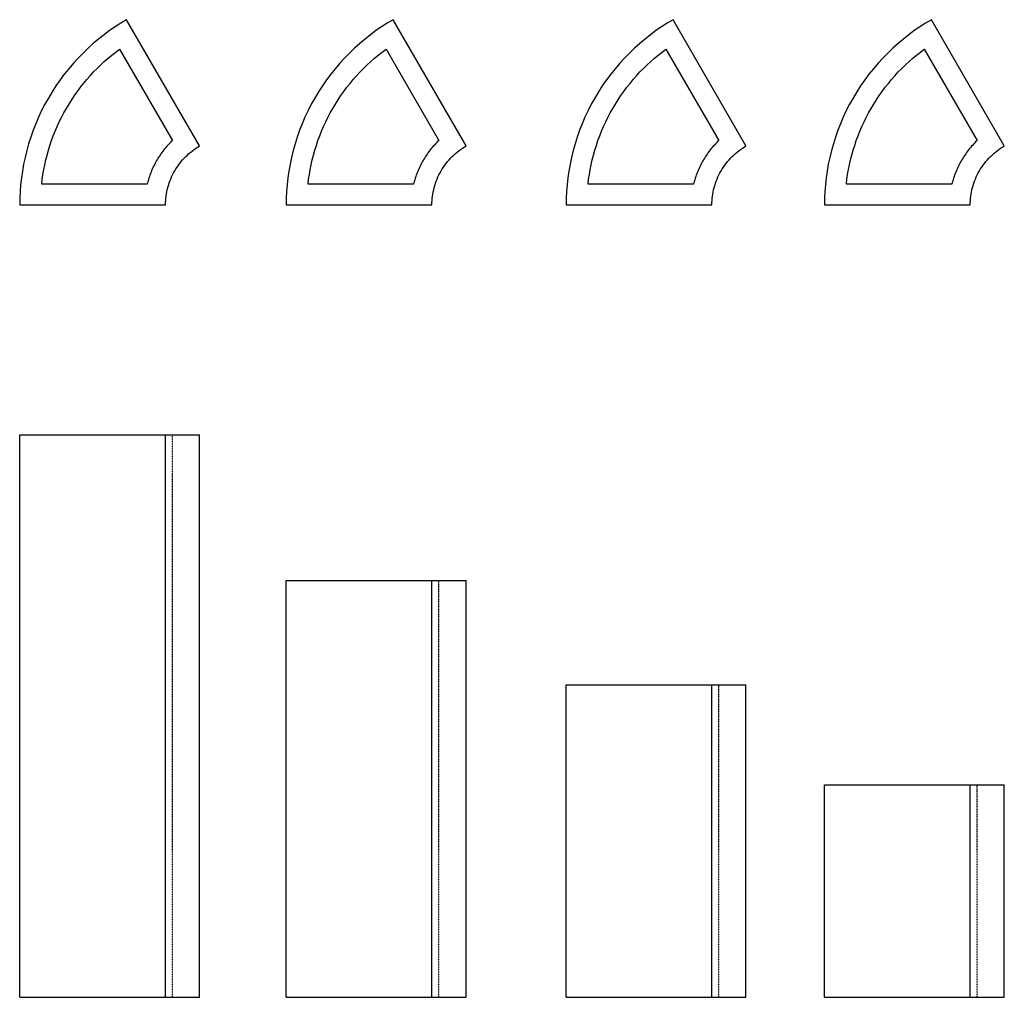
# Model space of a CAD drawing. Header units: metres. Extents: x 50039 to 50512, y 10495 to 10965.
import ezdxf

# ---------------------------------------------------------------- set-up
doc = ezdxf.new("R2010")
doc.units = ezdxf.units.M
doc.linetypes.add('Hidden', pattern=[0.004, 0.002, -0.002])
doc.layers.add('Make2D$Hidden$Curves', color=7, linetype='Hidden', true_color=0x8c8c8c)
doc.layers.add('Make2D$visible$Curves', color=7, linetype='Continuous', true_color=0x000000)

msp = doc.modelspace()

# ---------------------------------------------------------------- linework, layer by layer
at = {"layer": 'Make2D$Hidden$Curves', "color": 18, "lineweight": -3, "true_color": 0x000000}
for points in [[(50112.67, 10495.4), (50112.67, 10765.4)], [(50240.52, 10495.4), (50240.52, 10695.4)], [(50374.88, 10495.4), (50374.88, 10645.4)], [(50498.85, 10495.4), (50498.85, 10597.32)]]:
    msp.add_lwpolyline(points, dxfattribs=at)
at = {"layer": 'Make2D$visible$Curves', "color": 18, "lineweight": -3, "true_color": 0x000000}
for points in [[(50090.72, 10964.6), (50087.96, 10962.95), (50085.23, 10961.19), (50082.53, 10959.34), (50079.88, 10957.39), (50077.27, 10955.33), (50074.72, 10953.19), (50072.23, 10950.95), (50069.8, 10948.61), (50067.43, 10946.19), (50065.14, 10943.68), (50062.93, 10941.09), (50060.79, 10938.42), (50058.74, 10935.67), (50056.79, 10932.85), (50054.92, 10929.97), (50053.15, 10927.02), (50051.48, 10924.01), (50049.92, 10920.95), (50048.46, 10917.85), (50047.1, 10914.7), (50045.85, 10911.52), (50044.72, 10908.3), (50043.69, 10905.06), (50042.78, 10901.8), (50041.97, 10898.53), (50041.28, 10895.25), (50040.7, 10891.97), (50040.22, 10888.69), (50039.86, 10885.41), (50039.6, 10882.15), (50039.44, 10878.91), (50039.39, 10875.69)], [(50125.73, 10903.99), (50090.72, 10964.6)], [(50218.57, 10964.6), (50215.81, 10962.95), (50213.08, 10961.19), (50210.38, 10959.34), (50207.73, 10957.39), (50205.13, 10955.33), (50202.57, 10953.19), (50200.08, 10950.95), (50197.65, 10948.61), (50195.28, 10946.19), (50192.99, 10943.68), (50190.78, 10941.09), (50188.64, 10938.42), (50186.59, 10935.67), (50184.64, 10932.85), (50182.77, 10929.97), (50181, 10927.02), (50179.33, 10924.01), (50177.77, 10920.95), (50176.31, 10917.85), (50174.95, 10914.7), (50173.7, 10911.52), (50172.57, 10908.3), (50171.54, 10905.06), (50170.63, 10901.8), (50169.82, 10898.53), (50169.13, 10895.25), (50168.55, 10891.97), (50168.07, 10888.69), (50167.71, 10885.41), (50167.45, 10882.15), (50167.29, 10878.91), (50167.24, 10875.69)], [(50253.58, 10903.99), (50218.57, 10964.6)], [(50352.94, 10964.6), (50350.17, 10962.95), (50347.44, 10961.19), (50344.75, 10959.34), (50342.09, 10957.39), (50339.49, 10955.33), (50336.94, 10953.19), (50334.44, 10950.95), (50332.01, 10948.61), (50329.65, 10946.19), (50327.36, 10943.68), (50325.14, 10941.09), (50323.01, 10938.42), (50320.96, 10935.67), (50319, 10932.85), (50317.14, 10929.97), (50315.37, 10927.02), (50313.7, 10924.01), (50312.13, 10920.95), (50310.67, 10917.85), (50309.32, 10914.7), (50308.07, 10911.52), (50306.93, 10908.3), (50305.91, 10905.06), (50304.99, 10901.8), (50304.19, 10898.53), (50303.49, 10895.25), (50302.91, 10891.97), (50302.44, 10888.69), (50302.07, 10885.41), (50301.81, 10882.15), (50301.66, 10878.91), (50301.61, 10875.69)], [(50387.95, 10903.99), (50352.94, 10964.6)], [(50476.9, 10964.6), (50474.14, 10962.95), (50471.41, 10961.19), (50468.71, 10959.34), (50466.06, 10957.39), (50463.46, 10955.33), (50460.9, 10953.19), (50458.41, 10950.95), (50455.98, 10948.61), (50453.61, 10946.19), (50451.32, 10943.68), (50449.11, 10941.09), (50446.97, 10938.42), (50444.93, 10935.67), (50442.97, 10932.85), (50441.1, 10929.97), (50439.33, 10927.02), (50437.66, 10924.01), (50436.1, 10920.95), (50434.64, 10917.85), (50433.28, 10914.7), (50432.04, 10911.52), (50430.9, 10908.3), (50429.87, 10905.06), (50428.96, 10901.8), (50428.15, 10898.53), (50427.46, 10895.25), (50426.88, 10891.97), (50426.4, 10888.69), (50426.04, 10885.41), (50425.78, 10882.15), (50425.63, 10878.91), (50425.57, 10875.69)], [(50511.91, 10903.99), (50476.9, 10964.6)], [(50049.94, 10885.69), (50050.22, 10888.01), (50050.56, 10890.34), (50050.97, 10892.68), (50051.43, 10895.01), (50051.96, 10897.33), (50052.55, 10899.66), (50053.2, 10901.97), (50053.92, 10904.27), (50054.69, 10906.56), (50055.53, 10908.84), (50056.43, 10911.09), (50057.39, 10913.33), (50058.41, 10915.54), (50059.49, 10917.73), (50060.62, 10919.89), (50061.81, 10922.02), (50063.06, 10924.12), (50064.36, 10926.18), (50065.72, 10928.21), (50067.13, 10930.2), (50068.58, 10932.14), (50070.09, 10934.05), (50071.64, 10935.91), (50073.23, 10937.73), (50074.87, 10939.5), (50076.55, 10941.22), (50078.26, 10942.89), (50080.01, 10944.52), (50081.8, 10946.09), (50083.62, 10947.6), (50085.46, 10949.06), (50087.34, 10950.47)], [(50087.34, 10950.47), (50112.67, 10906.61)], [(50177.79, 10885.69), (50178.07, 10888.01), (50178.41, 10890.34), (50178.82, 10892.68), (50179.28, 10895.01), (50179.81, 10897.33), (50180.4, 10899.66), (50181.05, 10901.97), (50181.77, 10904.27), (50182.54, 10906.56), (50183.38, 10908.84), (50184.28, 10911.09), (50185.24, 10913.33), (50186.26, 10915.54), (50187.34, 10917.73), (50188.47, 10919.89), (50189.66, 10922.02), (50190.91, 10924.12), (50192.21, 10926.18), (50193.57, 10928.21), (50194.98, 10930.2), (50196.43, 10932.14), (50197.94, 10934.05), (50199.49, 10935.91), (50201.08, 10937.73), (50202.72, 10939.5), (50204.4, 10941.22), (50206.11, 10942.89), (50207.86, 10944.52), (50209.65, 10946.09), (50211.47, 10947.6), (50213.31, 10949.06), (50215.19, 10950.47)], [(50215.19, 10950.47), (50240.52, 10906.61)], [(50312.15, 10885.69), (50312.43, 10888.01), (50312.78, 10890.34), (50313.18, 10892.68), (50313.65, 10895.01), (50314.18, 10897.33), (50314.77, 10899.66), (50315.42, 10901.97), (50316.13, 10904.27), (50316.91, 10906.56), (50317.75, 10908.84), (50318.64, 10911.09), (50319.6, 10913.33), (50320.62, 10915.54), (50321.7, 10917.73), (50322.84, 10919.89), (50324.03, 10922.02), (50325.28, 10924.12), (50326.58, 10926.18), (50327.93, 10928.21), (50329.34, 10930.2), (50330.8, 10932.14), (50332.3, 10934.05), (50333.85, 10935.91), (50335.45, 10937.73), (50337.08, 10939.5), (50338.76, 10941.22), (50340.48, 10942.89), (50342.23, 10944.52), (50344.01, 10946.09), (50345.83, 10947.6), (50347.68, 10949.06), (50349.55, 10950.47)], [(50349.55, 10950.47), (50374.88, 10906.61)], [(50436.12, 10885.69), (50436.4, 10888.01), (50436.74, 10890.34), (50437.15, 10892.68), (50437.61, 10895.01), (50438.14, 10897.33), (50438.73, 10899.66), (50439.38, 10901.97), (50440.1, 10904.27), (50440.87, 10906.56), (50441.71, 10908.84), (50442.61, 10911.09), (50443.57, 10913.33), (50444.59, 10915.54), (50445.67, 10917.73), (50446.8, 10919.89), (50447.99, 10922.02), (50449.24, 10924.12), (50450.55, 10926.18), (50451.9, 10928.21), (50453.31, 10930.2), (50454.76, 10932.15), (50456.27, 10934.05), (50457.82, 10935.91), (50459.41, 10937.73), (50461.05, 10939.5), (50462.73, 10941.22), (50464.44, 10942.9), (50466.2, 10944.52), (50467.98, 10946.09), (50469.8, 10947.6), (50471.64, 10949.06), (50473.52, 10950.47)], [(50473.52, 10950.47), (50498.85, 10906.61)], [(50112.67, 10906.61), (50112.12, 10906.09), (50111.59, 10905.55), (50111.06, 10905), (50110.55, 10904.45), (50110.04, 10903.88), (50109.54, 10903.3), (50109.05, 10902.71), (50108.57, 10902.11), (50108.1, 10901.51), (50107.64, 10900.89), (50107.19, 10900.27), (50106.75, 10899.63), (50106.33, 10898.99), (50105.91, 10898.34), (50105.51, 10897.69), (50105.12, 10897.02), (50104.74, 10896.35), (50104.37, 10895.68), (50104.02, 10894.99), (50103.67, 10894.3), (50103.34, 10893.61), (50103.03, 10892.91), (50102.72, 10892.2), (50102.43, 10891.49), (50102.16, 10890.78), (50101.89, 10890.06), (50101.64, 10889.34), (50101.4, 10888.61), (50101.18, 10887.88), (50100.97, 10887.15), (50100.77, 10886.42), (50100.59, 10885.69)], [(50240.52, 10906.61), (50239.97, 10906.09), (50239.44, 10905.55), (50238.91, 10905), (50238.4, 10904.45), (50237.89, 10903.88), (50237.39, 10903.3), (50236.9, 10902.71), (50236.42, 10902.11), (50235.95, 10901.51), (50235.49, 10900.89), (50235.04, 10900.27), (50234.6, 10899.63), (50234.18, 10898.99), (50233.76, 10898.34), (50233.36, 10897.69), (50232.97, 10897.02), (50232.59, 10896.35), (50232.22, 10895.68), (50231.87, 10894.99), (50231.52, 10894.3), (50231.2, 10893.61), (50230.88, 10892.91), (50230.57, 10892.2), (50230.28, 10891.49), (50230.01, 10890.78), (50229.74, 10890.06), (50229.49, 10889.34), (50229.25, 10888.61), (50229.03, 10887.88), (50228.82, 10887.15), (50228.62, 10886.42), (50228.44, 10885.69)], [(50374.88, 10906.61), (50374.34, 10906.09), (50373.8, 10905.55), (50373.28, 10905), (50372.76, 10904.45), (50372.25, 10903.88), (50371.75, 10903.3), (50371.26, 10902.71), (50370.78, 10902.11), (50370.31, 10901.51), (50369.85, 10900.89), (50369.41, 10900.27), (50368.97, 10899.63), (50368.54, 10898.99), (50368.13, 10898.34), (50367.72, 10897.69), (50367.33, 10897.02), (50366.95, 10896.35), (50366.59, 10895.68), (50366.23, 10894.99), (50365.89, 10894.3), (50365.56, 10893.61), (50365.24, 10892.91), (50364.94, 10892.2), (50364.65, 10891.49), (50364.37, 10890.78), (50364.11, 10890.06), (50363.86, 10889.34), (50363.62, 10888.61), (50363.39, 10887.88), (50363.18, 10887.15), (50362.99, 10886.42), (50362.8, 10885.69)], [(50498.85, 10906.61), (50498.31, 10906.09), (50497.77, 10905.55), (50497.24, 10905), (50496.73, 10904.45), (50496.22, 10903.88), (50495.72, 10903.3), (50495.23, 10902.71), (50494.75, 10902.11), (50494.28, 10901.51), (50493.82, 10900.89), (50493.37, 10900.27), (50492.93, 10899.63), (50492.51, 10898.99), (50492.09, 10898.34), (50491.69, 10897.69), (50491.3, 10897.02), (50490.92, 10896.35), (50490.55, 10895.68), (50490.2, 10894.99), (50489.86, 10894.3), (50489.53, 10893.61), (50489.21, 10892.91), (50488.91, 10892.2), (50488.61, 10891.49), (50488.34, 10890.78), (50488.07, 10890.06), (50487.82, 10889.34), (50487.58, 10888.61), (50487.36, 10887.88), (50487.15, 10887.15), (50486.95, 10886.42), (50486.77, 10885.69)], [(50109.39, 10875.69), (50109.41, 10876.72), (50109.46, 10877.75), (50109.54, 10878.79), (50109.66, 10879.83), (50109.81, 10880.87), (50110, 10881.92), (50110.22, 10882.96), (50110.47, 10884), (50110.77, 10885.04), (50111.09, 10886.07), (50111.45, 10887.09), (50111.85, 10888.11), (50112.28, 10889.11), (50112.75, 10890.09), (50113.25, 10891.07), (50113.78, 10892.02), (50114.34, 10892.96), (50114.93, 10893.88), (50115.56, 10894.78), (50116.21, 10895.65), (50116.89, 10896.5), (50117.59, 10897.33), (50118.32, 10898.13), (50119.07, 10898.9), (50119.85, 10899.64), (50120.64, 10900.35), (50121.45, 10901.04), (50122.28, 10901.69), (50123.13, 10902.31), (50123.98, 10902.9), (50124.85, 10903.46), (50125.73, 10903.99)], [(50237.24, 10875.69), (50237.26, 10876.72), (50237.31, 10877.75), (50237.39, 10878.79), (50237.51, 10879.83), (50237.66, 10880.87), (50237.85, 10881.92), (50238.07, 10882.96), (50238.32, 10884), (50238.62, 10885.04), (50238.94, 10886.07), (50239.31, 10887.09), (50239.7, 10888.11), (50240.13, 10889.11), (50240.6, 10890.09), (50241.1, 10891.07), (50241.63, 10892.02), (50242.19, 10892.96), (50242.78, 10893.88), (50243.41, 10894.78), (50244.06, 10895.65), (50244.74, 10896.5), (50245.44, 10897.33), (50246.17, 10898.13), (50246.92, 10898.9), (50247.7, 10899.64), (50248.49, 10900.35), (50249.3, 10901.04), (50250.13, 10901.69), (50250.98, 10902.31), (50251.83, 10902.9), (50252.7, 10903.46), (50253.58, 10903.99)], [(50371.61, 10875.69), (50371.63, 10876.72), (50371.67, 10877.75), (50371.76, 10878.79), (50371.87, 10879.83), (50372.03, 10880.87), (50372.21, 10881.92), (50372.43, 10882.96), (50372.69, 10884), (50372.98, 10885.04), (50373.31, 10886.07), (50373.67, 10887.09), (50374.07, 10888.11), (50374.5, 10889.11), (50374.96, 10890.09), (50375.46, 10891.07), (50375.99, 10892.02), (50376.56, 10892.96), (50377.15, 10893.88), (50377.77, 10894.78), (50378.42, 10895.65), (50379.1, 10896.5), (50379.81, 10897.33), (50380.54, 10898.13), (50381.29, 10898.9), (50382.06, 10899.64), (50382.86, 10900.35), (50383.67, 10901.04), (50384.5, 10901.69), (50385.34, 10902.31), (50386.2, 10902.9), (50387.07, 10903.46), (50387.95, 10903.99)], [(50495.57, 10875.69), (50495.59, 10876.72), (50495.64, 10877.75), (50495.72, 10878.79), (50495.84, 10879.83), (50495.99, 10880.87), (50496.18, 10881.92), (50496.4, 10882.96), (50496.66, 10884), (50496.95, 10885.04), (50497.27, 10886.07), (50497.64, 10887.09), (50498.03, 10888.11), (50498.46, 10889.11), (50498.93, 10890.09), (50499.43, 10891.07), (50499.96, 10892.02), (50500.52, 10892.96), (50501.12, 10893.88), (50501.74, 10894.78), (50502.39, 10895.65), (50503.07, 10896.5), (50503.77, 10897.33), (50504.5, 10898.13), (50505.25, 10898.9), (50506.03, 10899.64), (50506.82, 10900.35), (50507.63, 10901.04), (50508.46, 10901.69), (50509.31, 10902.31), (50510.16, 10902.9), (50511.03, 10903.46), (50511.91, 10903.99)], [(50100.59, 10885.69), (50049.94, 10885.69)], [(50228.44, 10885.69), (50177.79, 10885.69)], [(50362.8, 10885.69), (50312.15, 10885.69)], [(50486.77, 10885.69), (50436.12, 10885.69)], [(50039.39, 10875.69), (50109.39, 10875.69)], [(50167.24, 10875.69), (50237.24, 10875.69)], [(50301.61, 10875.69), (50371.61, 10875.69)], [(50425.57, 10875.69), (50495.57, 10875.69)], [(50039.39, 10765.4), (50109.39, 10765.4)], [(50039.39, 10495.4), (50039.39, 10765.4)], [(50109.39, 10765.4), (50125.73, 10765.4)], [(50109.39, 10495.4), (50109.39, 10765.4)], [(50125.73, 10495.4), (50125.73, 10765.4)], [(50167.24, 10695.4), (50237.24, 10695.4)], [(50167.24, 10495.4), (50167.24, 10695.4)], [(50237.24, 10695.4), (50253.58, 10695.4)], [(50237.24, 10495.4), (50237.24, 10695.4)], [(50253.58, 10495.4), (50253.58, 10695.4)], [(50301.61, 10645.4), (50371.61, 10645.4)], [(50301.61, 10495.4), (50301.61, 10645.4)], [(50371.61, 10645.4), (50387.95, 10645.4)], [(50371.61, 10495.4), (50371.61, 10645.4)], [(50387.95, 10495.4), (50387.95, 10645.4)], [(50425.57, 10597.32), (50495.57, 10597.32)], [(50425.57, 10495.4), (50425.57, 10597.32)], [(50495.57, 10597.32), (50511.91, 10597.32)], [(50495.57, 10495.4), (50495.57, 10597.32)], [(50511.91, 10495.4), (50511.91, 10597.32)], [(50039.39, 10495.4), (50109.39, 10495.4)], [(50109.39, 10495.4), (50125.73, 10495.4)], [(50167.24, 10495.4), (50237.24, 10495.4)], [(50237.24, 10495.4), (50253.58, 10495.4)], [(50301.61, 10495.4), (50371.61, 10495.4)], [(50371.61, 10495.4), (50387.95, 10495.4)], [(50425.57, 10495.4), (50495.57, 10495.4)], [(50495.57, 10495.4), (50511.91, 10495.4)]]:
    msp.add_lwpolyline(points, dxfattribs=at)

doc.saveas('drawing.dxf')
